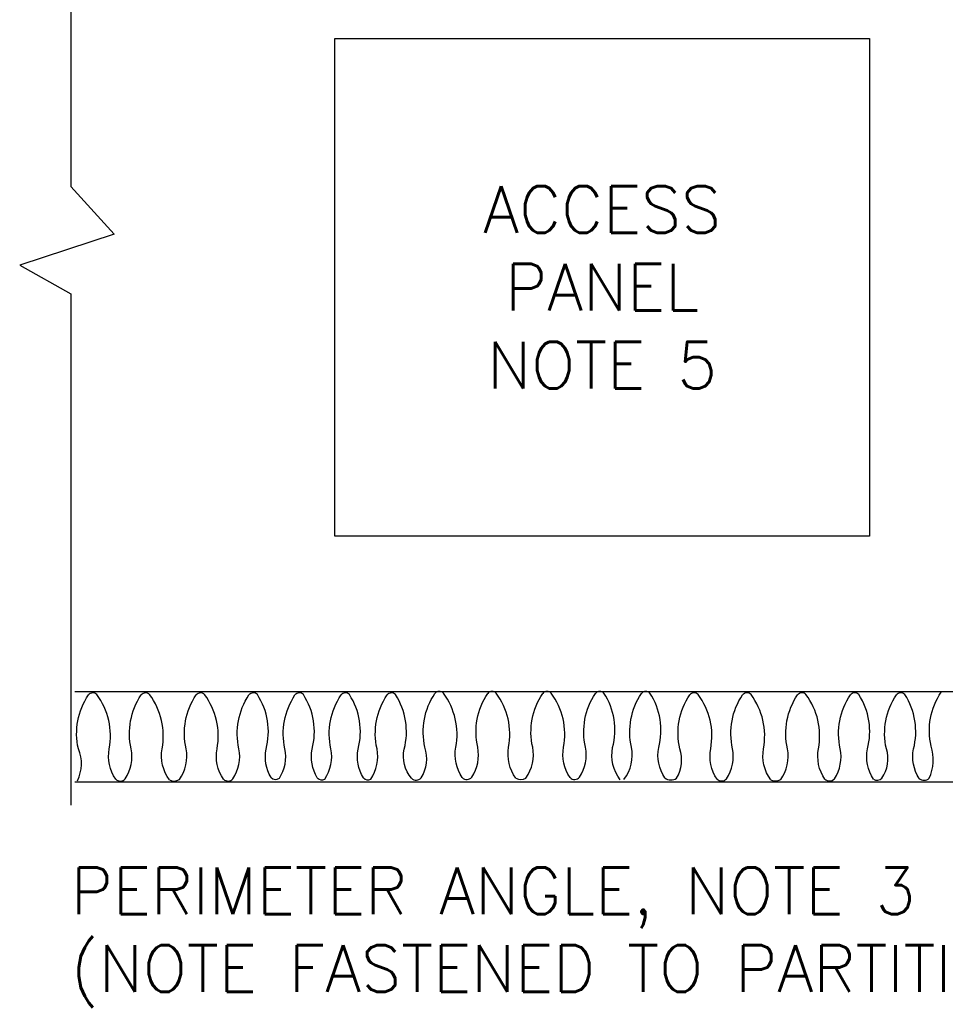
# Model space of a CAD drawing. Header units: inches. Extents: x 0.34 to 7.7, y 0.19 to 9.29.
# Tile 2 of 5: x 0.77 to 2.63, y 5.44 to 7.41. Entities that reach past the tile are written whole.
import ezdxf

# ---------------------------------------------------------------- set-up
doc = ezdxf.new("R2010")
doc.units = ezdxf.units.IN
doc.header["$MEASUREMENT"] = 0
for name, color, linetype in [('M-DETL-HEVY', 5, 'Continuous'), ('M-DETL-MEDM', 4, 'Continuous'), ('M-DETL-PATT', 8, 'Continuous'), ('M-DETL-TEXT', 2, 'Continuous')]:
    doc.layers.add(name, color=color, linetype=linetype)
doc.styles.add('Romans', font='romans.shx')

msp = doc.modelspace()

# ---------------------------------------------------------------- linework, layer by layer
at = {"layer": 'M-DETL-HEVY', "linetype": 'Continuous'}
msp.add_line((2.782467, 6.06476), (0.885097, 6.06476), dxfattribs=at)
msp.add_lwpolyline([(1.406771, 7.3772), (2.480257, 7.3772), (2.480257, 6.377656), (1.406771, 6.377656)], close=True, dxfattribs=at)
at = {"layer": 'M-DETL-MEDM', "linetype": 'Continuous'}
for p, q in [((0.876865, 8.046504), (0.876865, 7.079598)), ((0.876865, 7.079598), (0.963999, 6.984281)), ((0.963999, 6.984281), (0.77424, 6.921972)), ((0.77424, 6.921972), (0.876865, 6.864157)), ((0.876865, 6.864157), (0.876865, 5.837469)), ((3.53485, 5.883711), (0.885097, 5.883711))]:
    msp.add_line(p, q, dxfattribs=at)
at = {"layer": 'M-DETL-PATT', "linetype": 'Continuous'}
for points in [[(0.890167, 5.886401, 0.22157039), (0.891997, 5.95061), (0.891997, 5.95061, -0.20678527), (0.912143, 6.058711)], [(0.890167, 5.886401, 0.22157039), (0.891997, 5.95061), (0.891997, 5.95061, -0.20678527), (0.912143, 6.058711)], [(0.890167, 5.886401, 0.22157039), (0.891997, 5.95061), (0.891997, 5.95061, -0.20678527), (0.912143, 6.058711)], [(0.890167, 5.886401, 0.22157039), (0.891997, 5.95061), (0.891997, 5.95061, -0.20678527), (0.912143, 6.058711)], [(0.966954, 5.88947, -0.19894243), (0.954133, 5.95061), (0.954133, 5.95061, 0.20886947), (0.92904, 6.059335)], [(0.966954, 5.88947, -0.19894243), (0.954133, 5.95061), (0.954133, 5.95061, 0.20886947), (0.92904, 6.059335)], [(0.966954, 5.88947, -0.19894243), (0.954133, 5.95061), (0.954133, 5.95061, 0.20886947), (0.92904, 6.059335)], [(0.966954, 5.88947, -0.19894243), (0.954133, 5.95061), (0.954133, 5.95061, 0.20886947), (0.92904, 6.059335)], [(0.985989, 5.890179, 0.19644542), (0.99799, 5.95061), (0.99799, 5.95061, -0.20678527), (1.018137, 6.058711)], [(0.985989, 5.890179, 0.19644542), (0.99799, 5.95061), (0.99799, 5.95061, -0.20678527), (1.018137, 6.058711)], [(0.985989, 5.890179, 0.19644542), (0.99799, 5.95061), (0.99799, 5.95061, -0.20678527), (1.018137, 6.058711)], [(0.985989, 5.890179, 0.19644542), (0.99799, 5.95061), (0.99799, 5.95061, -0.20678527), (1.018137, 6.058711)], [(1.074686, 5.888154, -0.20345431), (1.060127, 5.95061), (1.060127, 5.95061, 0.20886947), (1.035034, 6.059335)], [(1.074686, 5.888154, -0.20345431), (1.060127, 5.95061), (1.060127, 5.95061, 0.20886947), (1.035034, 6.059335)], [(1.074686, 5.888154, -0.20345431), (1.060127, 5.95061), (1.060127, 5.95061, 0.20886947), (1.035034, 6.059335)], [(1.074686, 5.888154, -0.20345431), (1.060127, 5.95061), (1.060127, 5.95061, 0.20886947), (1.035034, 6.059335)], [(1.094718, 5.888622, 0.20205405), (1.108363, 5.95061), (1.108363, 5.95061, -0.20678527), (1.128509, 6.058711)], [(1.094718, 5.888622, 0.20205405), (1.108363, 5.95061), (1.108363, 5.95061, -0.20678527), (1.128509, 6.058711)], [(1.094718, 5.888622, 0.20205405), (1.108363, 5.95061), (1.108363, 5.95061, -0.20678527), (1.128509, 6.058711)], [(1.094718, 5.888622, 0.20205405), (1.108363, 5.95061), (1.108363, 5.95061, -0.20678527), (1.128509, 6.058711)], [(1.18332, 5.88947, -0.19894243), (1.170499, 5.95061), (1.170499, 5.95061, 0.20886947), (1.145406, 6.059335)], [(1.18332, 5.88947, -0.19894243), (1.170499, 5.95061), (1.170499, 5.95061, 0.20886947), (1.145406, 6.059335)], [(1.18332, 5.88947, -0.19894243), (1.170499, 5.95061), (1.170499, 5.95061, 0.20886947), (1.145406, 6.059335)], [(1.18332, 5.88947, -0.19894243), (1.170499, 5.95061), (1.170499, 5.95061, 0.20886947), (1.145406, 6.059335)], [(1.202355, 5.890179, 0.19644542), (1.214356, 5.95061), (1.214356, 5.95061, -0.20678527), (1.234503, 6.058711)], [(1.202355, 5.890179, 0.19644542), (1.214356, 5.95061), (1.214356, 5.95061, -0.20678527), (1.234503, 6.058711)], [(1.202355, 5.890179, 0.19644542), (1.214356, 5.95061), (1.214356, 5.95061, -0.20678527), (1.234503, 6.058711)], [(1.202355, 5.890179, 0.19644542), (1.214356, 5.95061), (1.214356, 5.95061, -0.20678527), (1.234503, 6.058711)], [(1.278855, 5.892793, -0.18424744), (1.268892, 5.949976), (1.268892, 5.949976, 0.21044399), (1.2514, 6.059335)], [(1.278855, 5.892793, -0.18424744), (1.268892, 5.949976), (1.268892, 5.949976, 0.21044399), (1.2514, 6.059335)], [(1.278855, 5.892793, -0.18424744), (1.268892, 5.949976), (1.268892, 5.949976, 0.21044399), (1.2514, 6.059335)], [(1.278855, 5.892793, -0.18424744), (1.268892, 5.949976), (1.268892, 5.949976, 0.21044399), (1.2514, 6.059335)], [(1.295584, 5.891459, 0.19158758), (1.306756, 5.95061), (1.306756, 5.95061, -0.20678527), (1.326903, 6.058711)], [(1.295584, 5.891459, 0.19158758), (1.306756, 5.95061), (1.306756, 5.95061, -0.20678527), (1.326903, 6.058711)], [(1.371703, 5.892049, -0.18700689), (1.361292, 5.949976), (1.361292, 5.949976, 0.21044399), (1.3438, 6.059335)], [(1.371703, 5.892049, -0.18700689), (1.361292, 5.949976), (1.361292, 5.949976, 0.21044399), (1.3438, 6.059335)], [(1.3869, 5.889795, 0.19791641), (1.399156, 5.95061), (1.399156, 5.95061, -0.20678527), (1.419303, 6.058711)], [(1.3869, 5.889795, 0.19791641), (1.399156, 5.95061), (1.399156, 5.95061, -0.20678527), (1.419303, 6.058711)], [(1.464148, 5.891975, -0.18728117), (1.453692, 5.949976), (1.453692, 5.949976, 0.21044399), (1.4362, 6.059335)], [(1.464148, 5.891975, -0.18728117), (1.453692, 5.949976), (1.453692, 5.949976, 0.21044399), (1.4362, 6.059335)], [(1.479202, 5.889649, 0.19847548), (1.491556, 5.95061), (1.491556, 5.95061, -0.20678527), (1.511703, 6.058711)], [(1.479202, 5.889649, 0.19847548), (1.491556, 5.95061), (1.491556, 5.95061, -0.20678527), (1.511703, 6.058711)], [(1.560856, 5.891347, -0.23540586), (1.546092, 5.949976), (1.546092, 5.949976, 0.21044399), (1.5286, 6.059335)], [(1.560856, 5.891347, -0.23540586), (1.546092, 5.949976), (1.546092, 5.949976, 0.21044399), (1.5286, 6.059335)], [(1.579891, 5.892056, 0.22897408), (1.5877, 5.953722), (1.5877, 5.953722, -0.20678527), (1.607846, 6.061822)], [(1.579891, 5.892056, 0.22897408), (1.5877, 5.953722), (1.5877, 5.953722, -0.20678527), (1.607846, 6.061822)], [(1.579891, 5.892056, 0.22897408), (1.5877, 5.953722), (1.5877, 5.953722, -0.20678527), (1.607846, 6.061822)], [(1.579891, 5.892056, 0.22897408), (1.5877, 5.953722), (1.5877, 5.953722, -0.20678527), (1.607846, 6.061822)], [(1.662658, 5.892582, -0.19894243), (1.649837, 5.953722), (1.649837, 5.953722, 0.20886947), (1.624743, 6.062447)], [(1.662658, 5.892582, -0.19894243), (1.649837, 5.953722), (1.649837, 5.953722, 0.20886947), (1.624743, 6.062447)], [(1.662658, 5.892582, -0.19894243), (1.649837, 5.953722), (1.649837, 5.953722, 0.20886947), (1.624743, 6.062447)], [(1.662658, 5.892582, -0.19894243), (1.649837, 5.953722), (1.649837, 5.953722, 0.20886947), (1.624743, 6.062447)], [(1.681693, 5.893291, 0.19644542), (1.693694, 5.953722), (1.693694, 5.953722, -0.20678527), (1.71384, 6.061822)], [(1.681693, 5.893291, 0.19644542), (1.693694, 5.953722), (1.693694, 5.953722, -0.20678527), (1.71384, 6.061822)], [(1.681693, 5.893291, 0.19644542), (1.693694, 5.953722), (1.693694, 5.953722, -0.20678527), (1.71384, 6.061822)], [(1.681693, 5.893291, 0.19644542), (1.693694, 5.953722), (1.693694, 5.953722, -0.20678527), (1.71384, 6.061822)], [(1.77039, 5.891266, -0.20345431), (1.75583, 5.953722), (1.75583, 5.953722, 0.20886947), (1.730737, 6.062447)], [(1.77039, 5.891266, -0.20345431), (1.75583, 5.953722), (1.75583, 5.953722, 0.20886947), (1.730737, 6.062447)], [(1.77039, 5.891266, -0.20345431), (1.75583, 5.953722), (1.75583, 5.953722, 0.20886947), (1.730737, 6.062447)], [(1.77039, 5.891266, -0.20345431), (1.75583, 5.953722), (1.75583, 5.953722, 0.20886947), (1.730737, 6.062447)], [(1.790422, 5.891734, 0.20205405), (1.804066, 5.953722), (1.804066, 5.953722, -0.20678527), (1.824212, 6.061822)], [(1.790422, 5.891734, 0.20205405), (1.804066, 5.953722), (1.804066, 5.953722, -0.20678527), (1.824212, 6.061822)], [(1.790422, 5.891734, 0.20205405), (1.804066, 5.953722), (1.804066, 5.953722, -0.20678527), (1.824212, 6.061822)], [(1.790422, 5.891734, 0.20205405), (1.804066, 5.953722), (1.804066, 5.953722, -0.20678527), (1.824212, 6.061822)], [(1.879023, 5.892582, -0.19894243), (1.866203, 5.953722), (1.866203, 5.953722, 0.20886947), (1.841109, 6.062447)], [(1.879023, 5.892582, -0.19894243), (1.866203, 5.953722), (1.866203, 5.953722, 0.20886947), (1.841109, 6.062447)], [(1.879023, 5.892582, -0.19894243), (1.866203, 5.953722), (1.866203, 5.953722, 0.20886947), (1.841109, 6.062447)], [(1.879023, 5.892582, -0.19894243), (1.866203, 5.953722), (1.866203, 5.953722, 0.20886947), (1.841109, 6.062447)], [(1.898059, 5.893291, 0.19644542), (1.91006, 5.953722), (1.91006, 5.953722, -0.20678527), (1.930206, 6.061822)], [(1.898059, 5.893291, 0.19644542), (1.91006, 5.953722), (1.91006, 5.953722, -0.20678527), (1.930206, 6.061822)], [(1.898059, 5.893291, 0.19644542), (1.91006, 5.953722), (1.91006, 5.953722, -0.20678527), (1.930206, 6.061822)], [(1.898059, 5.893291, 0.19644542), (1.91006, 5.953722), (1.91006, 5.953722, -0.20678527), (1.930206, 6.061822)], [(1.979727, 5.888246, -0.21375268), (1.964595, 5.953088), (1.964595, 5.953088, 0.21044399), (1.947103, 6.062447)], [(1.979727, 5.888246, -0.21375268), (1.964595, 5.953088), (1.964595, 5.953088, 0.21044399), (1.947103, 6.062447)], [(1.979727, 5.888246, -0.21375268), (1.964595, 5.953088), (1.964595, 5.953088, 0.21044399), (1.947103, 6.062447)], [(1.979727, 5.888246, -0.21375268), (1.964595, 5.953088), (1.964595, 5.953088, 0.21044399), (1.947103, 6.062447)], [(1.987328, 5.88888, 0.21375268), (2.00246, 5.953722), (2.00246, 5.953722, -0.20678527), (2.022606, 6.061822)], [(1.987328, 5.88888, 0.21375268), (2.00246, 5.953722), (2.00246, 5.953722, -0.20678527), (2.022606, 6.061822)], [(2.069286, 5.892223, -0.19811012), (2.056995, 5.953088), (2.056995, 5.953088, 0.21044399), (2.039503, 6.062447)], [(2.069286, 5.892223, -0.19811012), (2.056995, 5.953088), (2.056995, 5.953088, 0.21044399), (2.039503, 6.062447)], [(2.092928, 5.891415, 0.21898374), (2.0993, 5.950774), (2.0993, 5.950774, -0.20678527), (2.119446, 6.058874)], [(2.092928, 5.891415, 0.21898374), (2.0993, 5.950774), (2.0993, 5.950774, -0.20678527), (2.119446, 6.058874)], [(2.092928, 5.891415, 0.21898374), (2.0993, 5.950774), (2.0993, 5.950774, -0.20678527), (2.119446, 6.058874)], [(2.092928, 5.891415, 0.21898374), (2.0993, 5.950774), (2.0993, 5.950774, -0.20678527), (2.119446, 6.058874)], [(2.174258, 5.889634, -0.19894243), (2.161437, 5.950774), (2.161437, 5.950774, 0.20886947), (2.136343, 6.059499)], [(2.174258, 5.889634, -0.19894243), (2.161437, 5.950774), (2.161437, 5.950774, 0.20886947), (2.136343, 6.059499)], [(2.174258, 5.889634, -0.19894243), (2.161437, 5.950774), (2.161437, 5.950774, 0.20886947), (2.136343, 6.059499)], [(2.174258, 5.889634, -0.19894243), (2.161437, 5.950774), (2.161437, 5.950774, 0.20886947), (2.136343, 6.059499)], [(2.193293, 5.890343, 0.19644542), (2.205294, 5.950774), (2.205294, 5.950774, -0.20678527), (2.22544, 6.058874)], [(2.193293, 5.890343, 0.19644542), (2.205294, 5.950774), (2.205294, 5.950774, -0.20678527), (2.22544, 6.058874)], [(2.193293, 5.890343, 0.19644542), (2.205294, 5.950774), (2.205294, 5.950774, -0.20678527), (2.22544, 6.058874)], [(2.193293, 5.890343, 0.19644542), (2.205294, 5.950774), (2.205294, 5.950774, -0.20678527), (2.22544, 6.058874)], [(2.28199, 5.888318, -0.20345431), (2.267431, 5.950774), (2.267431, 5.950774, 0.20886947), (2.242337, 6.059499)], [(2.28199, 5.888318, -0.20345431), (2.267431, 5.950774), (2.267431, 5.950774, 0.20886947), (2.242337, 6.059499)], [(2.28199, 5.888318, -0.20345431), (2.267431, 5.950774), (2.267431, 5.950774, 0.20886947), (2.242337, 6.059499)], [(2.28199, 5.888318, -0.20345431), (2.267431, 5.950774), (2.267431, 5.950774, 0.20886947), (2.242337, 6.059499)], [(2.302022, 5.888786, 0.20205405), (2.315666, 5.950774), (2.315666, 5.950774, -0.20678527), (2.335812, 6.058874)], [(2.302022, 5.888786, 0.20205405), (2.315666, 5.950774), (2.315666, 5.950774, -0.20678527), (2.335812, 6.058874)], [(2.302022, 5.888786, 0.20205405), (2.315666, 5.950774), (2.315666, 5.950774, -0.20678527), (2.335812, 6.058874)], [(2.302022, 5.888786, 0.20205405), (2.315666, 5.950774), (2.315666, 5.950774, -0.20678527), (2.335812, 6.058874)], [(2.390624, 5.889634, -0.19894243), (2.377803, 5.950774), (2.377803, 5.950774, 0.20886947), (2.352709, 6.059499)], [(2.390624, 5.889634, -0.19894243), (2.377803, 5.950774), (2.377803, 5.950774, 0.20886947), (2.352709, 6.059499)], [(2.390624, 5.889634, -0.19894243), (2.377803, 5.950774), (2.377803, 5.950774, 0.20886947), (2.352709, 6.059499)], [(2.390624, 5.889634, -0.19894243), (2.377803, 5.950774), (2.377803, 5.950774, 0.20886947), (2.352709, 6.059499)], [(2.409659, 5.890343, 0.19644542), (2.42166, 5.950774), (2.42166, 5.950774, -0.20678527), (2.441806, 6.058874)], [(2.409659, 5.890343, 0.19644542), (2.42166, 5.950774), (2.42166, 5.950774, -0.20678527), (2.441806, 6.058874)], [(2.409659, 5.890343, 0.19644542), (2.42166, 5.950774), (2.42166, 5.950774, -0.20678527), (2.441806, 6.058874)], [(2.409659, 5.890343, 0.19644542), (2.42166, 5.950774), (2.42166, 5.950774, -0.20678527), (2.441806, 6.058874)], [(2.488199, 5.889706, -0.1964566), (2.476196, 5.95014), (2.476196, 5.95014, 0.21044399), (2.458703, 6.059499)], [(2.488199, 5.889706, -0.1964566), (2.476196, 5.95014), (2.476196, 5.95014, 0.21044399), (2.458703, 6.059499)], [(2.488199, 5.889706, -0.1964566), (2.476196, 5.95014), (2.476196, 5.95014, 0.21044399), (2.458703, 6.059499)], [(2.488199, 5.889706, -0.1964566), (2.476196, 5.95014), (2.476196, 5.95014, 0.21044399), (2.458703, 6.059499)], [(2.505127, 5.89134, 0.23680771), (2.51406, 5.950774), (2.51406, 5.950774, -0.20678527), (2.534206, 6.058874)], [(2.505127, 5.89134, 0.23680771), (2.51406, 5.950774), (2.51406, 5.950774, -0.20678527), (2.534206, 6.058874)], [(2.579814, 5.890916, -0.19186286), (2.568596, 5.95014), (2.568596, 5.95014, 0.21044399), (2.551103, 6.059499)], [(2.579814, 5.890916, -0.19186286), (2.568596, 5.95014), (2.568596, 5.95014, 0.21044399), (2.551103, 6.059499)], [(2.600019, 5.891371, 0.18719611), (2.603789, 5.955917), (2.603789, 5.955917, -0.20678527), (2.623935, 6.064017)], [(2.600019, 5.891371, 0.18719611), (2.603789, 5.955917), (2.603789, 5.955917, -0.20678527), (2.623935, 6.064017)]]:
    msp.add_lwpolyline(points, format="xyb", dxfattribs=at)
for centre, radius, start, end in [((0.920875, 6.051356), 0.011417, 44.339353, 139.891956), ((0.920875, 6.051356), 0.011417, 44.339353, 139.891956), ((0.920875, 6.051356), 0.011417, 44.339353, 139.891956), ((0.920875, 6.051356), 0.011417, 44.339353, 139.891956), ((1.026868, 6.051356), 0.011417, 44.339353, 139.891956), ((1.026868, 6.051356), 0.011417, 44.339353, 139.891956), ((1.026868, 6.051356), 0.011417, 44.339353, 139.891956), ((1.026868, 6.051356), 0.011417, 44.339353, 139.891956), ((1.137241, 6.051356), 0.011417, 44.339353, 139.891956), ((1.137241, 6.051356), 0.011417, 44.339353, 139.891956), ((1.137241, 6.051356), 0.011417, 44.339353, 139.891956), ((1.137241, 6.051356), 0.011417, 44.339353, 139.891956), ((1.243234, 6.051356), 0.011417, 44.339353, 139.891956), ((1.243234, 6.051356), 0.011417, 44.339353, 139.891956), ((1.243234, 6.051356), 0.011417, 44.339353, 139.891956), ((1.243234, 6.051356), 0.011417, 44.339353, 139.891956), ((1.335634, 6.051356), 0.011417, 44.339353, 139.891956), ((1.335634, 6.051356), 0.011417, 44.339353, 139.891956), ((1.428034, 6.051356), 0.011417, 44.339353, 139.891956), ((1.428034, 6.051356), 0.011417, 44.339353, 139.891956), ((1.520434, 6.051356), 0.011417, 44.339353, 139.891956), ((1.520434, 6.051356), 0.011417, 44.339353, 139.891956), ((1.616578, 6.054468), 0.011417, 44.339353, 139.891956), ((1.616578, 6.054468), 0.011417, 44.339353, 139.891956), ((1.616578, 6.054468), 0.011417, 44.339353, 139.891956), ((1.616578, 6.054468), 0.011417, 44.339353, 139.891956), ((1.722572, 6.054468), 0.011417, 44.339353, 139.891956), ((1.722572, 6.054468), 0.011417, 44.339353, 139.891956), ((1.722572, 6.054468), 0.011417, 44.339353, 139.891956), ((1.722572, 6.054468), 0.011417, 44.339353, 139.891956), ((1.832944, 6.054468), 0.011417, 44.339353, 139.891956), ((1.832944, 6.054468), 0.011417, 44.339353, 139.891956), ((1.832944, 6.054468), 0.011417, 44.339353, 139.891956), ((1.832944, 6.054468), 0.011417, 44.339353, 139.891956), ((1.938938, 6.054468), 0.011417, 44.339353, 139.891956), ((1.938938, 6.054468), 0.011417, 44.339353, 139.891956), ((1.938938, 6.054468), 0.011417, 44.339353, 139.891956), ((1.938938, 6.054468), 0.011417, 44.339353, 139.891956), ((2.031338, 6.054468), 0.011417, 44.339353, 139.891956), ((2.031338, 6.054468), 0.011417, 44.339353, 139.891956), ((2.128178, 6.05152), 0.011417, 44.339353, 139.891956), ((2.128178, 6.05152), 0.011417, 44.339353, 139.891956), ((2.128178, 6.05152), 0.011417, 44.339353, 139.891956), ((2.128178, 6.05152), 0.011417, 44.339353, 139.891956), ((2.234172, 6.05152), 0.011417, 44.339353, 139.891956), ((2.234172, 6.05152), 0.011417, 44.339353, 139.891956), ((2.234172, 6.05152), 0.011417, 44.339353, 139.891956), ((2.234172, 6.05152), 0.011417, 44.339353, 139.891956), ((2.344544, 6.05152), 0.011417, 44.339353, 139.891956), ((2.344544, 6.05152), 0.011417, 44.339353, 139.891956), ((2.344544, 6.05152), 0.011417, 44.339353, 139.891956), ((2.344544, 6.05152), 0.011417, 44.339353, 139.891956), ((2.450538, 6.05152), 0.011417, 44.339353, 139.891956), ((2.450538, 6.05152), 0.011417, 44.339353, 139.891956), ((2.450538, 6.05152), 0.011417, 44.339353, 139.891956), ((2.450538, 6.05152), 0.011417, 44.339353, 139.891956), ((2.542938, 6.05152), 0.011417, 44.339353, 139.891956), ((2.542938, 6.05152), 0.011417, 44.339353, 139.891956), ((1.288031, 5.902306), 0.013218, 226.032553, 304.847375), ((1.288031, 5.902306), 0.013218, 226.032553, 304.847375), ((1.288031, 5.902306), 0.013218, 226.032553, 304.847375), ((1.288031, 5.902306), 0.013218, 226.032553, 304.847375), ((1.671834, 5.902095), 0.013218, 226.032553, 318.233292), ((1.671834, 5.902095), 0.013218, 226.032553, 318.233292), ((1.671834, 5.902095), 0.013218, 226.032553, 318.233292), ((1.671834, 5.902095), 0.013218, 226.032553, 318.233292), ((1.8882, 5.902095), 0.013218, 226.032553, 318.233292), ((1.8882, 5.902095), 0.013218, 226.032553, 318.233292), ((1.8882, 5.902095), 0.013218, 226.032553, 318.233292), ((1.8882, 5.902095), 0.013218, 226.032553, 318.233292), ((0.976131, 5.898983), 0.013218, 226.032553, 318.233292), ((0.976131, 5.898983), 0.013218, 226.032553, 318.233292), ((0.976131, 5.898983), 0.013218, 226.032553, 318.233292), ((0.976131, 5.898983), 0.013218, 226.032553, 318.233292), ((1.084286, 5.906239), 0.020475, 242.040089, 300.632322), ((1.084286, 5.906239), 0.020475, 242.040089, 300.632322), ((1.192497, 5.898983), 0.013218, 226.032553, 318.233292), ((1.192497, 5.898983), 0.013218, 226.032553, 318.233292), ((1.192497, 5.898983), 0.013218, 226.032553, 318.233292), ((1.192497, 5.898983), 0.013218, 226.032553, 318.233292), ((1.38088, 5.901562), 0.013218, 226.032553, 297.09325), ((1.38088, 5.901562), 0.013218, 226.032553, 297.09325), ((1.38088, 5.901562), 0.013218, 226.032553, 297.09325), ((1.38088, 5.901562), 0.013218, 226.032553, 297.09325), ((1.473325, 5.901488), 0.013218, 226.032553, 296.401172), ((1.473325, 5.901488), 0.013218, 226.032553, 296.401172), ((1.473325, 5.901488), 0.013218, 226.032553, 296.401172), ((1.473325, 5.901488), 0.013218, 226.032553, 296.401172), ((1.570032, 5.900861), 0.013218, 226.032553, 318.233292), ((1.570032, 5.900861), 0.013218, 226.032553, 318.233292), ((1.570032, 5.900861), 0.013218, 226.032553, 318.233292), ((1.570032, 5.900861), 0.013218, 226.032553, 318.233292), ((1.779989, 5.909351), 0.020475, 242.040089, 300.632322), ((1.779989, 5.909351), 0.020475, 242.040089, 300.632322), ((2.081652, 5.907783), 0.019876, 231.523244, 304.562514), ((2.081652, 5.907783), 0.019876, 231.523244, 304.562514), ((2.081652, 5.907783), 0.019876, 231.523244, 304.562514), ((2.081652, 5.907783), 0.019876, 231.523244, 304.562514), ((2.183434, 5.899147), 0.013218, 226.032553, 318.233292), ((2.183434, 5.899147), 0.013218, 226.032553, 318.233292), ((2.183434, 5.899147), 0.013218, 226.032553, 318.233292), ((2.183434, 5.899147), 0.013218, 226.032553, 318.233292), ((2.29159, 5.906403), 0.020475, 242.040089, 300.632322), ((2.29159, 5.906403), 0.020475, 242.040089, 300.632322), ((2.3998, 5.899147), 0.013218, 226.032553, 318.233292), ((2.3998, 5.899147), 0.013218, 226.032553, 318.233292), ((2.3998, 5.899147), 0.013218, 226.032553, 318.233292), ((2.3998, 5.899147), 0.013218, 226.032553, 318.233292), ((2.495691, 5.900596), 0.013218, 235.469531, 315.551114), ((2.495691, 5.900596), 0.013218, 235.469531, 315.551114), ((2.589668, 5.9022), 0.014981, 228.870356, 313.708303), ((2.589668, 5.9022), 0.014981, 228.870356, 313.708303), ((2.589668, 5.9022), 0.014981, 228.870356, 313.708303), ((2.589668, 5.9022), 0.014981, 228.870356, 313.708303)]:
    msp.add_arc(centre, radius, start, end, dxfattribs=at)

# ---------------------------------------------------------------- texts
at = {"layer": 'M-DETL-TEXT', "char_height": 0.09375, "style": 'Romans'}
for s, insert, width, attachment_point in [('ACCESS PANEL NOTE 5', (1.943514, 6.877428), 0.76776972, 5), ('PERIMETER ANGLE, NOTE 3 (NOTE FASTENED TO PARTITION)', (0.876865, 5.712469), 2.3094598, 1)]:
    msp.add_mtext(s, dxfattribs=dict(at, insert=insert, width=width, attachment_point=attachment_point))

doc.saveas('drawing.dxf')
